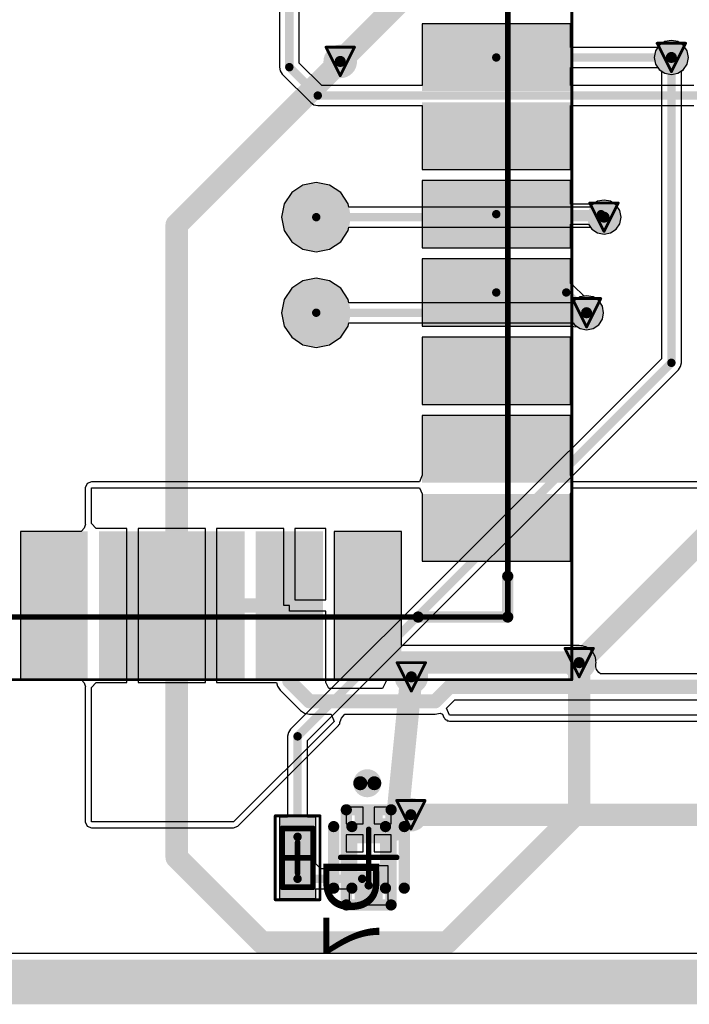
# Model space of a CAD drawing. Header units: millimetres. Extents: x 9.4 to 105.2, y 7.6 to 67.1.
# Tile 20 of 152: x 24.5 to 36.5, y 8 to 25.6. Entities that reach past the tile are written whole.
import ezdxf

# ---------------------------------------------------------------- set-up
doc = ezdxf.new("R2010")
doc.units = ezdxf.units.MM
for name, color, linetype in [('BottomLayer', 5, 'Continuous'), ('BottomOverlay', 54, 'Continuous'), ('BottomPaste', 16, 'Continuous'), ('BottomSolder', 6, 'Continuous'), ('DrillDrawing', 1, 'Continuous'), ('KeepOutLayer', 6, 'Continuous'), ('Mechanical13', 56, 'Continuous'), ('Mechanical15', 56, 'Continuous'), ('Mechanical20', 56, 'Continuous'), ('Mechanical21', 56, 'Continuous'), ('Mechanical23', 56, 'Continuous'), ('Mechanical24', 56, 'Continuous'), ('TopLayer', 1, 'Continuous'), ('TopOverlay', 2, 'Continuous'), ('TopPaste', 8, 'Continuous'), ('TopSolder', 216, 'Continuous'), ('ViaHoleLayer', 16, 'Continuous')]:
    doc.layers.add(name, color=color, linetype=linetype)
doc.styles.add('Arial', font='arial.ttf', dxfattribs={"height": 0.2})

msp = doc.modelspace()

# ---------------------------------------------------------------- hatches: boundary and pattern name
at = {"layer": 'BottomLayer'}
h = msp.add_hatch(color=5, dxfattribs=at)
edge = h.paths.add_edge_path()
edge.add_arc((36.139, 24.963), 0.2, 0, 360)
h = msp.add_hatch(color=5, dxfattribs=at)
edge = h.paths.add_edge_path()
edge.add_arc((30.226, 24.892), 0.2, 0, 360)
h = msp.add_hatch(color=5, dxfattribs=at)
edge = h.paths.add_edge_path()
edge.add_arc((29.798, 22.109), 0.508, 0, 360)
h = msp.add_hatch(color=5, dxfattribs=at)
edge = h.paths.add_edge_path()
edge.add_arc((34.936, 22.109), 0.2, 0, 360)
h = msp.add_hatch(color=5, dxfattribs=at)
edge = h.paths.add_edge_path()
edge.add_arc((29.798, 20.401), 0.508, 0, 360)
h = msp.add_hatch(color=5, dxfattribs=at)
edge = h.paths.add_edge_path()
edge.add_arc((34.625, 20.401), 0.2, 0, 360)
h = msp.add_hatch(color=5, dxfattribs=at)
edge = h.paths.add_edge_path()
edge.add_arc((34.493, 14.148), 0.2, 0, 360)
h = msp.add_hatch(color=5, dxfattribs=at)
edge = h.paths.add_edge_path()
edge.add_arc((31.496, 13.894), 0.2, 0, 360)
h = msp.add_hatch(color=5, dxfattribs=at)
edge = h.paths.add_edge_path()
edge.add_arc((31.487, 11.43), 0.2, 0, 360)
for points in [[(29.689, 10.785), (29.239, 10.785), (29.239, 11.285), (29.689, 11.285)], [(30.984, 11.418), (30.984, 10.918), (30.484, 10.918), (30.484, 11.418)], [(29.689, 10.035), (29.239, 10.035), (29.239, 10.535), (29.689, 10.535)], [(30.984, 10.418), (30.984, 9.918), (30.484, 9.918), (30.484, 10.418)]]:
    msp.add_hatch(color=5, dxfattribs=at).paths.add_polyline_path(points)
at = {"layer": 'BottomPaste'}
h = msp.add_hatch(color=16, dxfattribs=at)
edge = h.paths.add_edge_path()
edge.add_arc((29.798, 22.109), 0.458, 0, 360)
h = msp.add_hatch(color=16, dxfattribs=at)
edge = h.paths.add_edge_path()
edge.add_arc((29.798, 20.401), 0.458, 0, 360)
for points in [[(30.984, 11.418), (30.984, 10.918), (30.484, 10.918), (30.484, 11.418)], [(29.639, 10.835), (29.289, 10.835), (29.289, 11.235), (29.639, 11.235)], [(29.639, 10.085), (29.289, 10.085), (29.289, 10.485), (29.639, 10.485)], [(30.984, 10.418), (30.984, 9.918), (30.484, 9.918), (30.484, 10.418)]]:
    msp.add_hatch(color=16, dxfattribs=at).paths.add_polyline_path(points)
at = {"layer": 'BottomSolder'}
h = msp.add_hatch(color=6, dxfattribs=at)
edge = h.paths.add_edge_path()
edge.add_arc((30.226, 24.892), 0.3, 0, 360)
h = msp.add_hatch(color=6, dxfattribs=at)
edge = h.paths.add_edge_path()
edge.add_arc((36.139, 24.963), 0.3, 0, 360)
h = msp.add_hatch(color=6, dxfattribs=at)
edge = h.paths.add_edge_path()
edge.add_arc((29.798, 22.109), 0.608, 0, 360)
h = msp.add_hatch(color=6, dxfattribs=at)
edge = h.paths.add_edge_path()
edge.add_arc((34.936, 22.109), 0.3, 0, 360)
h = msp.add_hatch(color=6, dxfattribs=at)
edge = h.paths.add_edge_path()
edge.add_arc((29.798, 20.401), 0.608, 0, 360)
h = msp.add_hatch(color=6, dxfattribs=at)
edge = h.paths.add_edge_path()
edge.add_arc((34.625, 20.401), 0.3, 0, 360)
h = msp.add_hatch(color=6, dxfattribs=at)
edge = h.paths.add_edge_path()
edge.add_arc((34.493, 14.148), 0.3, 0, 360)
h = msp.add_hatch(color=6, dxfattribs=at)
edge = h.paths.add_edge_path()
edge.add_arc((31.496, 13.894), 0.3, 0, 360)
h = msp.add_hatch(color=6, dxfattribs=at)
edge = h.paths.add_edge_path()
edge.add_arc((31.487, 11.43), 0.3, 0, 360)
for points in [[(29.789, 10.685), (29.139, 10.685), (29.139, 11.385), (29.789, 11.385)], [(30.984, 11.418), (30.984, 10.918), (30.484, 10.918), (30.484, 11.418)], [(29.789, 9.935), (29.139, 9.935), (29.139, 10.635), (29.789, 10.635)], [(30.984, 10.418), (30.984, 9.918), (30.484, 9.918), (30.484, 10.418)]]:
    msp.add_hatch(color=6, dxfattribs=at).paths.add_polyline_path(points)
at = {"layer": 'TopLayer'}
for points in [[(31.787, 25.463), (34.237, 25.463), (34.237, 24.463), (31.787, 24.463)], [(31.787, 24.063), (34.237, 24.063), (34.237, 23.063), (31.787, 23.063)], [(31.787, 22.663), (34.237, 22.663), (34.237, 21.663), (31.787, 21.663)], [(31.787, 21.263), (34.237, 21.263), (34.237, 20.263), (31.787, 20.263)], [(31.787, 19.863), (34.237, 19.863), (34.237, 18.863), (31.787, 18.863)], [(31.787, 18.463), (34.237, 18.463), (34.237, 17.463), (31.787, 17.463)], [(31.787, 17.063), (34.237, 17.063), (34.237, 16.063), (31.787, 16.063)], [(25.617, 16.393), (25.617, 13.943), (24.617, 13.943), (24.617, 16.393)], [(27.017, 16.393), (27.017, 13.943), (26.017, 13.943), (26.017, 16.393)], [(28.417, 16.393), (28.417, 13.943), (27.417, 13.943), (27.417, 16.393)], [(29.817, 16.393), (29.817, 13.943), (28.817, 13.943), (28.817, 16.393)], [(31.217, 16.393), (31.217, 13.943), (30.217, 13.943), (30.217, 16.393)]]:
    msp.add_hatch(color=1, dxfattribs=at).paths.add_polyline_path(points)
h = msp.add_hatch(color=1, dxfattribs=at)
edge = h.paths.add_edge_path()
edge.add_arc((36.139, 24.963), 0.2, 0, 360)
h = msp.add_hatch(color=1, dxfattribs=at)
edge = h.paths.add_edge_path()
edge.add_arc((30.226, 24.892), 0.2, 0, 360)
h = msp.add_hatch(color=1, dxfattribs=at)
edge = h.paths.add_edge_path()
edge.add_arc((34.936, 22.109), 0.2, 0, 360)
h = msp.add_hatch(color=1, dxfattribs=at)
edge = h.paths.add_edge_path()
edge.add_arc((34.625, 20.401), 0.2, 0, 360)
h = msp.add_hatch(color=1, dxfattribs=at)
edge = h.paths.add_edge_path()
edge.add_arc((34.493, 14.148), 0.2, 0, 360)
h = msp.add_hatch(color=1, dxfattribs=at)
edge = h.paths.add_edge_path()
edge.add_arc((31.496, 13.894), 0.2, 0, 360)
h = msp.add_hatch(color=1, dxfattribs=at)
edge = h.paths.add_edge_path()
edge.add_arc((31.487, 11.43), 0.2, 0, 360)
at = {"layer": 'TopPaste'}
for points in [[(31.837, 25.413), (34.187, 25.413), (34.187, 24.513), (31.837, 24.513)], [(31.837, 24.013), (34.187, 24.013), (34.187, 23.113), (31.837, 23.113)], [(31.837, 22.613), (34.187, 22.613), (34.187, 21.713), (31.837, 21.713)], [(31.837, 21.213), (34.187, 21.213), (34.187, 20.313), (31.837, 20.313)], [(31.837, 19.813), (34.187, 19.813), (34.187, 18.913), (31.837, 18.913)], [(31.837, 18.413), (34.187, 18.413), (34.187, 17.513), (31.837, 17.513)], [(31.837, 17.013), (34.187, 17.013), (34.187, 16.113), (31.837, 16.113)], [(25.567, 16.343), (25.567, 13.993), (24.667, 13.993), (24.667, 16.343)], [(26.967, 16.343), (26.967, 13.993), (26.067, 13.993), (26.067, 16.343)], [(28.367, 16.343), (28.367, 13.993), (27.467, 13.993), (27.467, 16.343)], [(29.767, 16.343), (29.767, 13.993), (28.867, 13.993), (28.867, 16.343)], [(31.167, 16.343), (31.167, 13.993), (30.267, 13.993), (30.267, 16.343)]]:
    msp.add_hatch(color=8, dxfattribs=at).paths.add_polyline_path(points)
at = {"layer": 'TopSolder'}
for points in [[(31.687, 25.563), (34.337, 25.563), (34.337, 24.363), (31.687, 24.363)], [(31.687, 24.163), (34.337, 24.163), (34.337, 22.963), (31.687, 22.963)], [(31.687, 22.763), (34.337, 22.763), (34.337, 21.563), (31.687, 21.563)], [(31.687, 21.363), (34.337, 21.363), (34.337, 20.163), (31.687, 20.163)], [(31.687, 19.963), (34.337, 19.963), (34.337, 18.763), (31.687, 18.763)], [(31.687, 18.563), (34.337, 18.563), (34.337, 17.363), (31.687, 17.363)], [(31.687, 17.163), (34.337, 17.163), (34.337, 15.963), (31.687, 15.963)], [(25.717, 16.493), (25.717, 13.843), (24.517, 13.843), (24.517, 16.493)], [(27.117, 16.493), (27.117, 13.843), (25.917, 13.843), (25.917, 16.493)], [(28.517, 16.493), (28.517, 13.843), (27.317, 13.843), (27.317, 16.493)], [(29.917, 16.493), (29.917, 13.843), (28.717, 13.843), (28.717, 16.493)], [(31.317, 16.493), (31.317, 13.843), (30.117, 13.843), (30.117, 16.493)]]:
    msp.add_hatch(color=216, dxfattribs=at).paths.add_polyline_path(points)
h = msp.add_hatch(color=216, dxfattribs=at)
edge = h.paths.add_edge_path()
edge.add_arc((30.226, 24.892), 0.3, 0, 360)
h = msp.add_hatch(color=216, dxfattribs=at)
edge = h.paths.add_edge_path()
edge.add_arc((36.139, 24.963), 0.3, 0, 360)
h = msp.add_hatch(color=216, dxfattribs=at)
edge = h.paths.add_edge_path()
edge.add_arc((34.936, 22.109), 0.3, 0, 360)
h = msp.add_hatch(color=216, dxfattribs=at)
edge = h.paths.add_edge_path()
edge.add_arc((34.625, 20.401), 0.3, 0, 360)
h = msp.add_hatch(color=216, dxfattribs=at)
edge = h.paths.add_edge_path()
edge.add_arc((34.493, 14.148), 0.3, 0, 360)
h = msp.add_hatch(color=216, dxfattribs=at)
edge = h.paths.add_edge_path()
edge.add_arc((31.496, 13.894), 0.3, 0, 360)
h = msp.add_hatch(color=216, dxfattribs=at)
edge = h.paths.add_edge_path()
edge.add_arc((31.487, 11.43), 0.3, 0, 360)
at = {"layer": 'ViaHoleLayer'}
h = msp.add_hatch(color=16, dxfattribs=at)
edge = h.paths.add_edge_path()
edge.add_arc((30.226, 24.892), 0.1, 0, 360)
h = msp.add_hatch(color=16, dxfattribs=at)
edge = h.paths.add_edge_path()
edge.add_arc((36.139, 24.963), 0.1, 0, 360)
h = msp.add_hatch(color=16, dxfattribs=at)
edge = h.paths.add_edge_path()
edge.add_arc((34.936, 22.109), 0.1, 0, 360)
h = msp.add_hatch(color=16, dxfattribs=at)
edge = h.paths.add_edge_path()
edge.add_arc((34.625, 20.401), 0.1, 0, 360)
h = msp.add_hatch(color=16, dxfattribs=at)
edge = h.paths.add_edge_path()
edge.add_arc((34.493, 14.148), 0.1, 0, 360)
h = msp.add_hatch(color=16, dxfattribs=at)
edge = h.paths.add_edge_path()
edge.add_arc((31.496, 13.894), 0.1, 0, 360)
h = msp.add_hatch(color=16, dxfattribs=at)
edge = h.paths.add_edge_path()
edge.add_arc((31.487, 11.43), 0.1, 0, 360)

# ---------------------------------------------------------------- linework, layer by layer
at = {"layer": 'BottomLayer'}
for p, q in [((35.923, 25.179), (35.856, 25.08)), ((36.022, 25.246), (35.923, 25.179)), ((36.139, 25.269), (36.022, 25.246)), ((36.256, 25.246), (36.139, 25.269)), ((36.355, 25.179), (36.256, 25.246)), ((36.422, 25.08), (36.355, 25.179)), ((35.856, 25.08), (35.833, 24.963)), ((36.445, 24.963), (36.422, 25.08)), ((35.833, 24.963), (35.856, 24.846)), ((35.856, 24.846), (35.923, 24.747)), ((36.355, 24.747), (36.422, 24.846)), ((36.422, 24.846), (36.445, 24.963)), ((35.923, 24.747), (35.961, 24.721)), ((35.961, 24.721), (35.961, 19.58)), ((36.317, 24.721), (36.355, 24.747)), ((36.317, 19.506), (36.317, 24.721)), ((29.798, 22.729), (29.56, 22.682)), ((30.035, 22.682), (29.798, 22.729)), ((29.359, 22.548), (29.225, 22.347)), ((29.56, 22.682), (29.359, 22.548)), ((30.236, 22.548), (30.035, 22.682)), ((30.37, 22.347), (30.236, 22.548)), ((34.819, 22.392), (34.72, 22.326)), ((34.936, 22.415), (34.819, 22.392)), ((35.054, 22.392), (34.936, 22.415)), ((35.153, 22.326), (35.054, 22.392)), ((29.225, 22.347), (29.178, 22.109)), ((30.382, 22.288), (30.37, 22.347)), ((34.695, 22.288), (30.382, 22.288)), ((34.72, 22.326), (34.695, 22.288)), ((35.219, 22.227), (35.153, 22.326)), ((35.242, 22.109), (35.219, 22.227)), ((29.178, 22.109), (29.225, 21.872)), ((35.219, 21.992), (35.242, 22.109)), ((29.225, 21.872), (29.359, 21.671)), ((30.236, 21.671), (30.37, 21.872)), ((30.37, 21.872), (30.382, 21.931)), ((30.382, 21.931), (34.695, 21.931)), ((34.695, 21.931), (34.72, 21.893)), ((34.72, 21.893), (34.819, 21.827)), ((34.819, 21.827), (34.936, 21.804)), ((34.936, 21.804), (35.054, 21.827)), ((35.054, 21.827), (35.153, 21.893)), ((35.153, 21.893), (35.219, 21.992)), ((29.359, 21.671), (29.56, 21.537)), ((30.035, 21.537), (30.236, 21.671)), ((29.56, 21.537), (29.798, 21.49)), ((29.798, 21.49), (30.035, 21.537)), ((29.56, 20.973), (29.359, 20.839)), ((29.798, 21.021), (29.56, 20.973)), ((30.035, 20.973), (29.798, 21.021)), ((30.236, 20.839), (30.035, 20.973)), ((29.359, 20.839), (29.225, 20.638)), ((30.37, 20.638), (30.236, 20.839)), ((29.225, 20.638), (29.178, 20.401)), ((30.382, 20.579), (30.37, 20.638)), ((34.408, 20.617), (34.383, 20.579)), ((34.508, 20.683), (34.408, 20.617)), ((34.625, 20.706), (34.508, 20.683)), ((34.742, 20.683), (34.625, 20.706)), ((34.841, 20.617), (34.742, 20.683)), ((34.907, 20.518), (34.841, 20.617)), ((34.383, 20.579), (30.382, 20.579)), ((34.93, 20.401), (34.907, 20.518)), ((29.178, 20.401), (29.225, 20.163)), ((34.841, 20.184), (34.907, 20.284)), ((34.907, 20.284), (34.93, 20.401)), ((29.225, 20.163), (29.359, 19.962)), ((30.236, 19.962), (30.37, 20.163)), ((30.37, 20.163), (30.382, 20.222)), ((30.382, 20.222), (34.383, 20.222)), ((34.383, 20.222), (34.408, 20.184)), ((34.408, 20.184), (34.508, 20.118)), ((34.508, 20.118), (34.625, 20.095)), ((34.625, 20.095), (34.742, 20.118)), ((34.742, 20.118), (34.841, 20.184)), ((29.359, 19.962), (29.56, 19.828)), ((30.035, 19.828), (30.236, 19.962)), ((29.56, 19.828), (29.798, 19.781)), ((29.798, 19.781), (30.035, 19.828)), ((35.961, 19.58), (29.338, 12.958)), ((29.642, 12.757), (36.265, 19.38)), ((36.265, 19.38), (36.304, 19.438)), ((36.304, 19.438), (36.317, 19.506)), ((29.299, 12.9), (29.286, 12.831)), ((29.338, 12.958), (29.299, 12.9)), ((29.286, 12.831), (29.286, 11.385)), ((29.642, 11.385), (29.642, 12.757)), ((30.634, 11.568), (30.334, 11.568)), ((30.334, 11.568), (30.334, 11.268)), ((30.634, 11.268), (30.634, 11.568)), ((31.134, 11.568), (30.834, 11.568)), ((30.834, 11.568), (30.834, 11.268)), ((31.134, 11.268), (31.134, 11.568)), ((29.286, 11.385), (29.139, 11.385)), ((29.139, 11.385), (29.139, 10.762)), ((29.789, 11.385), (29.642, 11.385)), ((29.789, 10.762), (29.789, 11.385)), ((30.334, 11.268), (30.634, 11.268)), ((30.834, 11.268), (31.134, 11.268)), ((30.634, 11.068), (30.334, 11.068)), ((30.334, 11.068), (30.334, 10.768)), ((30.634, 10.768), (30.634, 11.068)), ((31.134, 11.068), (30.834, 11.068)), ((30.834, 11.068), (30.834, 10.768)), ((31.134, 10.768), (31.134, 11.068)), ((29.139, 10.762), (29.139, 10.685)), ((29.789, 10.635), (29.789, 10.762)), ((30.334, 10.768), (30.634, 10.768)), ((30.834, 10.768), (31.134, 10.768)), ((29.139, 10.685), (29.139, 10.558)), ((29.139, 10.558), (29.139, 9.935)), ((29.789, 10.553), (29.789, 10.635)), ((29.879, 10.463), (29.789, 10.553)), ((30.384, 10.463), (29.879, 10.463)), ((31.084, 10.518), (30.384, 10.518)), ((30.384, 10.518), (30.384, 10.463)), ((31.084, 9.818), (31.084, 10.518)), ((29.789, 9.935), (29.789, 10.107)), ((29.789, 10.107), (30.384, 10.107)), ((30.384, 10.107), (30.384, 9.818)), ((29.139, 9.935), (29.789, 9.935)), ((30.384, 9.818), (31.084, 9.818)), ((82.046, 8.948), (13.299, 8.948))]:
    msp.add_line(p, q, dxfattribs=at)
for points, const_width in [([(27.305, 21.971), (30.226, 24.892)], 0.4), ([(36.139, 19.506), (36.139, 24.963)], 0.15), ([(29.798, 22.109), (34.936, 22.109)], 0.15), ([(27.305, 10.668), (27.305, 21.971)], 0.4), ([(29.798, 20.401), (34.625, 20.401)], 0.15), ([(29.464, 12.831), (36.139, 19.506)], 0.15), ([(34.493, 14.148), (39.726, 19.38)], 0.4), ([(34.493, 11.506), (34.493, 14.148)], 0.4), ([(31.253, 11.453), (31.496, 13.894)], 0.4), ([(29.464, 11.035), (29.464, 12.831)], 0.15), ([(31.225, 11.168), (31.253, 11.453)], 0.4), ([(31.225, 11.168), (31.487, 11.43)], 0.4), ([(32.131, 9.144), (34.493, 11.506)], 0.4), ([(30.734, 11.168), (31.225, 11.168)], 0.4), ([(27.305, 10.668), (28.829, 9.144)], 0.4), ([(29.464, 10.285), (30.617, 10.285)], 0.15), ([(30.617, 10.285), (30.734, 10.168)], 0.15), ([(28.829, 9.144), (32.131, 9.144)], 0.4)]:
    msp.add_lwpolyline(points, dxfattribs=dict(at, const_width=const_width))
for points, const_width in [([(30.126, 24.892, 1), (30.326, 24.892, 1)], 0.2), ([(36.102, 24.963, 1), (36.177, 24.963, 1)], 0.075), ([(29.76, 22.109, 1), (29.835, 22.109, 1)], 0.075), ([(34.899, 22.109, 1), (34.974, 22.109, 1)], 0.075), ([(27.205, 21.971, 1), (27.405, 21.971, 1)], 0.2), ([(27.205, 21.971, 1), (27.405, 21.971, 1)], 0.2), ([(29.76, 20.401, 1), (29.835, 20.401, 1)], 0.075), ([(34.587, 20.401, 1), (34.662, 20.401, 1)], 0.075), ([(36.102, 19.506, 1), (36.177, 19.506, 1)], 0.075), ([(36.102, 19.506, 1), (36.177, 19.506, 1)], 0.075), ([(34.393, 14.148, 1), (34.593, 14.148, 1)], 0.2), ([(34.393, 14.148, 1), (34.593, 14.148, 1)], 0.2), ([(31.396, 13.894, 1), (31.596, 13.894, 1)], 0.2), ([(29.426, 12.831, 1), (29.502, 12.831, 1)], 0.075), ([(29.426, 12.831, 1), (29.502, 12.831, 1)], 0.075), ([(31.153, 11.453, 1), (31.353, 11.453, 1)], 0.2), ([(31.153, 11.453, 1), (31.353, 11.453, 1)], 0.2), ([(31.387, 11.43, 1), (31.587, 11.43, 1)], 0.2), ([(34.393, 11.506, 1), (34.593, 11.506, 1)], 0.2), ([(34.393, 11.506, 1), (34.593, 11.506, 1)], 0.2), ([(30.634, 11.168, 1), (30.834, 11.168, 1)], 0.2), ([(31.125, 11.168, 1), (31.325, 11.168, 1)], 0.2), ([(31.125, 11.168, 1), (31.325, 11.168, 1)], 0.2), ([(31.125, 11.168, 1), (31.325, 11.168, 1)], 0.2), ([(29.426, 11.035, 1), (29.502, 11.035, 1)], 0.075), ([(27.205, 10.668, 1), (27.405, 10.668, 1)], 0.2), ([(27.205, 10.668, 1), (27.405, 10.668, 1)], 0.2), ([(29.426, 10.285, 1), (29.502, 10.285, 1)], 0.075), ([(30.58, 10.285, 1), (30.655, 10.285, 1)], 0.075), ([(30.58, 10.285, 1), (30.655, 10.285, 1)], 0.075), ([(30.696, 10.168, 1), (30.772, 10.168, 1)], 0.075), ([(28.729, 9.144, 1), (28.929, 9.144, 1)], 0.2), ([(28.729, 9.144, 1), (28.929, 9.144, 1)], 0.2), ([(32.031, 9.144, 1), (32.231, 9.144, 1)], 0.2), ([(32.031, 9.144, 1), (32.231, 9.144, 1)], 0.2)]:
    msp.add_lwpolyline(points, format="xyb", close=True, dxfattribs=dict(at, const_width=const_width))
at = {"layer": 'BottomOverlay'}
for points, const_width in [([(30.834, 11.993, 1), (30.584, 11.993, 1)], 0.25), ([(30.521, 11.993, 1), (30.646, 11.993, 1)], 0.125), ([(30.772, 11.993, 1), (30.896, 11.993, 1)], 0.125), ([(30.059, 11.218, 1), (30.159, 11.218, 1)], 0.1), ([(31.319, 11.218, 1), (31.419, 11.218, 1)], 0.1), ([(30.059, 10.118, 1), (30.159, 10.118, 1)], 0.1), ([(31.319, 10.118, 1), (31.419, 10.118, 1)], 0.1)]:
    msp.add_lwpolyline(points, format="xyb", close=True, dxfattribs=dict(at, const_width=const_width))
at = {"layer": 'BottomOverlay', "const_width": 0.2}
for points in [[(30.109, 10.118), (30.109, 11.218)], [(31.369, 10.118), (31.369, 11.218)]]:
    msp.add_lwpolyline(points, dxfattribs=at)
at = {"layer": 'DrillDrawing', "const_width": 0.0508}
for points in [[(29.972, 25.146), (30.48, 25.146)], [(29.972, 25.146), (30.226, 24.638)], [(30.226, 24.638), (30.48, 25.146)], [(35.885, 25.217), (36.393, 25.217)], [(35.885, 25.217), (36.139, 24.709)], [(36.139, 24.709), (36.393, 25.217)], [(34.682, 22.363), (35.19, 22.363)], [(34.682, 22.363), (34.936, 21.855)], [(34.936, 21.855), (35.19, 22.363)], [(34.371, 20.655), (34.879, 20.655)], [(34.371, 20.655), (34.625, 20.147)], [(34.625, 20.147), (34.879, 20.655)], [(34.239, 14.402), (34.747, 14.402)], [(34.239, 14.402), (34.493, 13.894)], [(34.493, 13.894), (34.747, 14.402)], [(31.242, 14.148), (31.75, 14.148)], [(31.242, 14.148), (31.496, 13.64)], [(31.496, 13.64), (31.75, 14.148)], [(31.233, 11.684), (31.741, 11.684)], [(31.233, 11.684), (31.487, 11.176)], [(31.487, 11.176), (31.741, 11.684)]]:
    msp.add_lwpolyline(points, dxfattribs=at)
at = {"layer": 'DrillDrawing', "const_width": 0.0254}
for points in [[(29.959, 25.146, 1), (29.985, 25.146, 1)], [(29.959, 25.146, 1), (29.985, 25.146, 1)], [(30.467, 25.146, 1), (30.493, 25.146, 1)], [(30.467, 25.146, 1), (30.493, 25.146, 1)], [(35.872, 25.217, 1), (35.898, 25.217, 1)], [(35.872, 25.217, 1), (35.898, 25.217, 1)], [(36.38, 25.217, 1), (36.406, 25.217, 1)], [(36.38, 25.217, 1), (36.406, 25.217, 1)], [(30.213, 24.638, 1), (30.239, 24.638, 1)], [(30.213, 24.638, 1), (30.239, 24.638, 1)], [(36.126, 24.709, 1), (36.152, 24.709, 1)], [(36.126, 24.709, 1), (36.152, 24.709, 1)], [(34.67, 22.363, 1), (34.695, 22.363, 1)], [(34.67, 22.363, 1), (34.695, 22.363, 1)], [(35.178, 22.363, 1), (35.203, 22.363, 1)], [(35.178, 22.363, 1), (35.203, 22.363, 1)], [(34.924, 21.855, 1), (34.949, 21.855, 1)], [(34.924, 21.855, 1), (34.949, 21.855, 1)], [(34.358, 20.655, 1), (34.383, 20.655, 1)], [(34.358, 20.655, 1), (34.383, 20.655, 1)], [(34.866, 20.655, 1), (34.891, 20.655, 1)], [(34.866, 20.655, 1), (34.891, 20.655, 1)], [(34.612, 20.147, 1), (34.637, 20.147, 1)], [(34.612, 20.147, 1), (34.637, 20.147, 1)], [(34.226, 14.402, 1), (34.252, 14.402, 1)], [(34.226, 14.402, 1), (34.252, 14.402, 1)], [(34.734, 14.402, 1), (34.76, 14.402, 1)], [(34.734, 14.402, 1), (34.76, 14.402, 1)], [(31.229, 14.148, 1), (31.255, 14.148, 1)], [(31.229, 14.148, 1), (31.255, 14.148, 1)], [(31.737, 14.148, 1), (31.763, 14.148, 1)], [(31.737, 14.148, 1), (31.763, 14.148, 1)], [(34.48, 13.894, 1), (34.506, 13.894, 1)], [(34.48, 13.894, 1), (34.506, 13.894, 1)], [(31.483, 13.64, 1), (31.509, 13.64, 1)], [(31.483, 13.64, 1), (31.509, 13.64, 1)], [(31.22, 11.684, 1), (31.245, 11.684, 1)], [(31.22, 11.684, 1), (31.245, 11.684, 1)], [(31.728, 11.684, 1), (31.753, 11.684, 1)], [(31.728, 11.684, 1), (31.753, 11.684, 1)], [(31.474, 11.176, 1), (31.499, 11.176, 1)], [(31.474, 11.176, 1), (31.499, 11.176, 1)]]:
    msp.add_lwpolyline(points, format="xyb", close=True, dxfattribs=at)
at = {"layer": 'KeepOutLayer'}
for points, const_width in [([(13.286, 8.642), (101.268, 8.642)], 0.4), ([(13.281, 8.542), (101.273, 8.542)], 0.2), ([(13.277, 8.242), (101.277, 8.242)], 0.4), ([(13.277, 8.342), (101.277, 8.342)], 0.2)]:
    msp.add_lwpolyline(points, dxfattribs=dict(at, const_width=const_width))
at = {"layer": 'Mechanical13', "const_width": 0.1}
for points in [[(33.217, 14.963), (33.217, 27.963)], [(10.217, 14.963), (33.217, 14.963)], [(29.189, 10.135), (29.189, 11.185)], [(29.189, 11.185), (29.739, 11.185)], [(29.739, 10.135), (29.739, 11.185)], [(29.189, 10.135), (29.739, 10.135)]]:
    msp.add_lwpolyline(points, dxfattribs=at)
at = {"layer": 'Mechanical13', "const_width": 0.05}
for points in [[(33.192, 14.963, 1), (33.242, 14.963, 1)], [(33.192, 14.963, 1), (33.242, 14.963, 1)], [(29.164, 11.185, 1), (29.214, 11.185, 1)], [(29.164, 11.185, 1), (29.214, 11.185, 1)], [(29.714, 11.185, 1), (29.764, 11.185, 1)], [(29.714, 11.185, 1), (29.764, 11.185, 1)], [(29.164, 10.135, 1), (29.214, 10.135, 1)], [(29.164, 10.135, 1), (29.214, 10.135, 1)], [(29.714, 10.135, 1), (29.764, 10.135, 1)], [(29.714, 10.135, 1), (29.764, 10.135, 1)]]:
    msp.add_lwpolyline(points, format="xyb", close=True, dxfattribs=at)
at = {"layer": 'Mechanical15'}
for points, const_width in [([(34.362, 13.843), (34.362, 29.083)], 0.05), ([(10.117, 13.843), (34.362, 13.843)], 0.05), ([(29.064, 9.91), (29.064, 11.41)], 0.05), ([(29.064, 11.41), (29.864, 11.41)], 0.05), ([(29.864, 9.91), (29.864, 11.41)], 0.05), ([(29.464, 10.385), (29.464, 10.935)], 0.1), ([(29.189, 10.66), (29.739, 10.66)], 0.1), ([(29.064, 9.91), (29.864, 9.91)], 0.05)]:
    msp.add_lwpolyline(points, dxfattribs=dict(at, const_width=const_width))
for points, const_width in [([(34.349, 13.843, 1), (34.374, 13.843, 1)], 0.025), ([(34.349, 13.843, 1), (34.374, 13.843, 1)], 0.025), ([(29.052, 11.41, 1), (29.077, 11.41, 1)], 0.025), ([(29.052, 11.41, 1), (29.077, 11.41, 1)], 0.025), ([(29.851, 11.41, 1), (29.876, 11.41, 1)], 0.025), ([(29.851, 11.41, 1), (29.876, 11.41, 1)], 0.025), ([(29.439, 10.935, 1), (29.489, 10.935, 1)], 0.05), ([(29.164, 10.66, 1), (29.214, 10.66, 1)], 0.05), ([(29.714, 10.66, 1), (29.764, 10.66, 1)], 0.05), ([(29.439, 10.385, 1), (29.489, 10.385, 1)], 0.05), ([(29.052, 9.91, 1), (29.077, 9.91, 1)], 0.025), ([(29.052, 9.91, 1), (29.077, 9.91, 1)], 0.025), ([(29.851, 9.91, 1), (29.876, 9.91, 1)], 0.025), ([(29.851, 9.91, 1), (29.876, 9.91, 1)], 0.025)]:
    msp.add_lwpolyline(points, format="xyb", close=True, dxfattribs=dict(at, const_width=const_width))
at = {"layer": 'Mechanical20', "const_width": 0.2}
for points in [[(30.334, 9.818), (30.334, 11.518)], [(30.334, 11.518), (31.134, 11.518)], [(31.134, 9.818), (31.134, 11.518)], [(30.334, 9.818), (31.134, 9.818)]]:
    msp.add_lwpolyline(points, dxfattribs=at)
at = {"layer": 'Mechanical20', "const_width": 0.1}
for points in [[(30.284, 11.518, 1), (30.384, 11.518, 1)], [(30.284, 11.518, 1), (30.384, 11.518, 1)], [(31.084, 11.518, 1), (31.184, 11.518, 1)], [(31.084, 11.518, 1), (31.184, 11.518, 1)], [(30.284, 9.818, 1), (30.384, 9.818, 1)], [(30.284, 9.818, 1), (30.384, 9.818, 1)], [(31.084, 9.818, 1), (31.184, 9.818, 1)], [(31.084, 9.818, 1), (31.184, 9.818, 1)]]:
    msp.add_lwpolyline(points, format="xyb", close=True, dxfattribs=at)
at = {"layer": 'Mechanical21', "const_width": 0.2}
for points in [[(30.334, 9.818), (30.334, 11.518)], [(30.334, 11.518), (31.134, 11.518)], [(31.134, 9.818), (31.134, 11.518)], [(30.334, 9.818), (31.134, 9.818)]]:
    msp.add_lwpolyline(points, dxfattribs=at)
at = {"layer": 'Mechanical21', "const_width": 0.1}
for points in [[(30.284, 11.518, 1), (30.384, 11.518, 1)], [(30.284, 11.518, 1), (30.384, 11.518, 1)], [(31.084, 11.518, 1), (31.184, 11.518, 1)], [(31.084, 11.518, 1), (31.184, 11.518, 1)], [(30.284, 9.818, 1), (30.384, 9.818, 1)], [(30.284, 9.818, 1), (30.384, 9.818, 1)], [(31.084, 9.818, 1), (31.184, 9.818, 1)], [(31.084, 9.818, 1), (31.184, 9.818, 1)]]:
    msp.add_lwpolyline(points, format="xyb", close=True, dxfattribs=at)
at = {"layer": 'Mechanical23', "const_width": 0.2}
for points in [[(30.434, 10.118), (30.434, 11.218)], [(30.434, 11.218), (31.034, 11.218)], [(31.034, 10.118), (31.034, 11.218)], [(30.434, 10.118), (31.034, 10.118)]]:
    msp.add_lwpolyline(points, dxfattribs=at)
at = {"layer": 'Mechanical23', "const_width": 0.1}
for points in [[(30.384, 11.218, 1), (30.484, 11.218, 1)], [(30.384, 11.218, 1), (30.484, 11.218, 1)], [(30.984, 11.218, 1), (31.084, 11.218, 1)], [(30.984, 11.218, 1), (31.084, 11.218, 1)], [(30.384, 10.118, 1), (30.484, 10.118, 1)], [(30.384, 10.118, 1), (30.484, 10.118, 1)], [(30.984, 10.118, 1), (31.084, 10.118, 1)], [(30.984, 10.118, 1), (31.084, 10.118, 1)]]:
    msp.add_lwpolyline(points, format="xyb", close=True, dxfattribs=at)
at = {"layer": 'Mechanical24', "const_width": 0.1}
for points in [[(30.734, 10.168), (30.734, 11.168)], [(30.234, 10.668), (31.234, 10.668)]]:
    msp.add_lwpolyline(points, dxfattribs=at)
at = {"layer": 'Mechanical24', "const_width": 0.05}
for points in [[(30.709, 11.168, 1), (30.759, 11.168, 1)], [(30.209, 10.668, 1), (30.259, 10.668, 1)], [(31.209, 10.668, 1), (31.259, 10.668, 1)], [(30.709, 10.168, 1), (30.759, 10.168, 1)]]:
    msp.add_lwpolyline(points, format="xyb", close=True, dxfattribs=at)
at = {"layer": 'TopLayer'}
for p, q in [((29.139, 26.433), (29.139, 24.79)), ((29.495, 24.864), (29.495, 26.433)), ((34.337, 25.563), (31.687, 25.563)), ((31.687, 25.563), (31.687, 24.461)), ((34.337, 25.141), (34.337, 25.563)), ((35.923, 25.179), (35.897, 25.141)), ((36.022, 25.246), (35.923, 25.179)), ((36.139, 25.269), (36.022, 25.246)), ((36.256, 25.246), (36.139, 25.269)), ((36.355, 25.179), (36.256, 25.246)), ((36.422, 25.08), (36.355, 25.179)), ((35.897, 25.141), (34.337, 25.141)), ((36.445, 24.963), (36.422, 25.08)), ((29.899, 24.461), (29.495, 24.864)), ((36.355, 24.747), (36.422, 24.846)), ((36.422, 24.846), (36.445, 24.963)), ((29.139, 24.79), (29.152, 24.722)), ((29.152, 24.722), (29.191, 24.664)), ((29.191, 24.664), (29.699, 24.156)), ((34.337, 24.461), (34.337, 24.785)), ((34.337, 24.785), (35.897, 24.785)), ((35.897, 24.785), (35.923, 24.747)), ((35.923, 24.747), (36.022, 24.68)), ((36.022, 24.68), (36.139, 24.657)), ((36.139, 24.657), (36.256, 24.68)), ((36.256, 24.68), (36.355, 24.747)), ((31.687, 24.461), (29.899, 24.461)), ((36.538, 24.461), (34.337, 24.461)), ((29.699, 24.156), (29.757, 24.118)), ((29.757, 24.118), (29.825, 24.104)), ((29.825, 24.104), (31.687, 24.104)), ((31.687, 24.104), (31.687, 22.963)), ((34.337, 22.963), (34.337, 24.104)), ((34.337, 24.104), (36.538, 24.104)), ((31.687, 22.963), (34.337, 22.963)), ((34.337, 22.763), (31.687, 22.763)), ((31.687, 22.763), (31.687, 21.563)), ((34.337, 22.341), (34.337, 22.763)), ((34.819, 22.392), (34.744, 22.341)), ((34.936, 22.415), (34.819, 22.392)), ((35.054, 22.392), (34.936, 22.415)), ((35.153, 22.326), (35.054, 22.392)), ((34.744, 22.341), (34.337, 22.341)), ((35.219, 22.227), (35.153, 22.326)), ((35.242, 22.109), (35.219, 22.227)), ((35.219, 21.992), (35.242, 22.109)), ((34.337, 21.563), (34.337, 21.985)), ((34.337, 21.985), (34.659, 21.985)), ((34.659, 21.985), (34.72, 21.893)), ((34.72, 21.893), (34.819, 21.827)), ((34.819, 21.827), (34.936, 21.804)), ((34.936, 21.804), (35.054, 21.827)), ((35.054, 21.827), (35.153, 21.893)), ((35.153, 21.893), (35.219, 21.992)), ((31.687, 21.563), (34.337, 21.563)), ((34.337, 21.363), (31.687, 21.363)), ((31.687, 21.363), (31.687, 20.163)), ((34.337, 20.924), (34.337, 21.363)), ((34.388, 20.889), (34.337, 20.924)), ((34.58, 20.698), (34.388, 20.889)), ((34.625, 20.706), (34.58, 20.698)), ((34.742, 20.683), (34.625, 20.706)), ((34.841, 20.617), (34.742, 20.683)), ((34.907, 20.518), (34.841, 20.617)), ((34.93, 20.401), (34.907, 20.518)), ((34.841, 20.184), (34.907, 20.284)), ((34.907, 20.284), (34.93, 20.401)), ((31.687, 20.163), (34.337, 20.163)), ((34.337, 20.163), (34.337, 20.163)), ((34.337, 20.163), (34.459, 20.151)), ((34.459, 20.151), (34.508, 20.118)), ((34.508, 20.118), (34.625, 20.095)), ((34.625, 20.095), (34.742, 20.118)), ((34.742, 20.118), (34.841, 20.184)), ((34.337, 19.963), (31.687, 19.963)), ((31.687, 19.963), (31.687, 18.763)), ((34.337, 18.763), (34.337, 19.963)), ((31.687, 18.763), (34.337, 18.763)), ((34.337, 18.563), (31.687, 18.563)), ((31.687, 18.563), (31.687, 17.498)), ((34.337, 17.498), (34.337, 18.563)), ((31.687, 17.497), (31.644, 17.38)), ((31.687, 17.498), (31.687, 17.497)), ((34.337, 17.497), (34.337, 17.498)), ((34.38, 17.38), (34.337, 17.497)), ((25.704, 17.349), (25.673, 17.272)), ((25.673, 17.272), (25.673, 16.634)), ((25.781, 17.38), (25.704, 17.349)), ((31.644, 17.38), (25.781, 17.38)), ((25.781, 16.634), (25.781, 17.272)), ((25.781, 17.272), (31.644, 17.272)), ((31.644, 17.272), (31.687, 17.163)), ((34.337, 17.163), (34.38, 17.272)), ((38.735, 17.38), (34.38, 17.38)), ((34.38, 17.272), (38.735, 17.272)), ((31.687, 17.163), (31.687, 17.145)), ((31.687, 17.145), (31.687, 15.963)), ((34.337, 17.145), (34.337, 17.163)), ((34.337, 15.963), (34.337, 17.145)), ((25.65, 16.55), (25.607, 16.496)), ((25.679, 16.62), (25.65, 16.55)), ((25.673, 16.634), (25.679, 16.62)), ((25.867, 16.543), (25.781, 16.634)), ((26.417, 16.543), (25.867, 16.543)), ((26.417, 15.168), (26.417, 16.543)), ((27.167, 16.543), (26.617, 16.543)), ((26.617, 16.543), (26.617, 15.168)), ((27.267, 16.543), (27.167, 16.543)), ((27.167, 16.543), (27.167, 16.543)), ((27.817, 16.543), (27.267, 16.543)), ((27.267, 16.543), (27.267, 16.543)), ((27.817, 15.168), (27.817, 16.543)), ((28.567, 16.543), (28.017, 16.543)), ((28.017, 16.543), (28.017, 15.168)), ((28.667, 16.543), (28.567, 16.543)), ((28.567, 16.543), (28.567, 16.543)), ((29.217, 16.543), (28.667, 16.543)), ((28.667, 16.543), (28.667, 16.543)), ((29.217, 15.168), (29.217, 16.543)), ((29.967, 16.543), (29.417, 16.543)), ((29.417, 16.543), (29.417, 15.268)), ((29.967, 15.268), (29.967, 16.543)), ((25.602, 16.493), (24.517, 16.493)), ((24.517, 16.493), (24.517, 13.843)), ((25.607, 16.496), (25.602, 16.493)), ((31.317, 16.493), (30.117, 16.493)), ((30.117, 16.493), (30.117, 13.843)), ((31.317, 14.454), (31.317, 16.493)), ((31.687, 15.963), (34.337, 15.963)), ((26.417, 13.793), (26.417, 15.168)), ((26.617, 15.168), (26.617, 13.793)), ((27.817, 13.793), (27.817, 15.168)), ((28.017, 15.168), (28.017, 13.793)), ((29.317, 15.168), (29.217, 15.168)), ((29.317, 15.068), (29.317, 15.168)), ((29.417, 15.268), (29.967, 15.268)), ((29.967, 15.068), (29.317, 15.068)), ((29.967, 13.793), (29.967, 15.068)), ((34.493, 14.454), (31.317, 14.454)), ((34.523, 14.448), (34.493, 14.454)), ((34.553, 14.448), (34.523, 14.448)), ((34.581, 14.436), (34.553, 14.448)), ((34.61, 14.43), (34.581, 14.436)), ((34.635, 14.414), (34.61, 14.43)), ((34.663, 14.402), (34.635, 14.414)), ((34.684, 14.381), (34.663, 14.402)), ((34.709, 14.364), (34.684, 14.381)), ((34.726, 14.339), (34.709, 14.364)), ((34.748, 14.318), (34.726, 14.339)), ((34.759, 14.29), (34.748, 14.318)), ((34.776, 14.265), (34.759, 14.29)), ((34.782, 14.235), (34.776, 14.265)), ((34.793, 14.207), (34.782, 14.235)), ((34.788, 14.074), (34.793, 14.088)), ((34.793, 14.177), (34.793, 14.207)), ((34.799, 14.148), (34.793, 14.177)), ((34.793, 14.118), (34.799, 14.148)), ((34.793, 14.088), (34.793, 14.118)), ((34.805, 14.027), (34.788, 14.074)), ((34.843, 13.973), (34.805, 14.027)), ((34.873, 13.947), (34.843, 13.973)), ((39.865, 13.947), (34.873, 13.947)), ((24.517, 13.843), (25.602, 13.843)), ((25.602, 13.843), (25.607, 13.84)), ((25.607, 13.84), (25.65, 13.786)), ((25.65, 13.786), (25.679, 13.716)), ((25.781, 13.702), (25.867, 13.793)), ((25.867, 13.793), (26.417, 13.793)), ((26.617, 13.793), (27.167, 13.793)), ((27.167, 13.793), (27.167, 13.793)), ((27.167, 13.793), (27.267, 13.793)), ((27.267, 13.793), (27.267, 13.793)), ((27.267, 13.793), (27.817, 13.793)), ((28.017, 13.793), (28.567, 13.793)), ((28.567, 13.793), (28.567, 13.793)), ((28.567, 13.793), (28.667, 13.793)), ((28.667, 13.793), (28.667, 13.793)), ((28.667, 13.793), (29.09, 13.793)), ((29.09, 13.793), (29.103, 13.729)), ((29.103, 13.729), (29.153, 13.654)), ((30.021, 13.688), (29.967, 13.793)), ((30.117, 13.843), (30.711, 13.843)), ((30.711, 13.843), (30.717, 13.842)), ((30.717, 13.842), (31.029, 13.842)), ((31.047, 13.815), (30.979, 13.688)), ((31.029, 13.842), (31.047, 13.815)), ((25.679, 13.716), (25.673, 13.702)), ((25.673, 13.702), (25.673, 11.303)), ((25.781, 11.303), (25.781, 13.702)), ((29.153, 13.654), (29.514, 13.293)), ((30.979, 13.688), (30.021, 13.688)), ((32.126, 13.335), (32.275, 13.485)), ((32.275, 13.485), (39.043, 13.485)), ((29.514, 13.293), (29.589, 13.243)), ((29.589, 13.243), (29.678, 13.225)), ((29.678, 13.225), (30.064, 13.225)), ((30.064, 13.225), (30.116, 13.098)), ((30.247, 13.154), (30.308, 13.225)), ((30.308, 13.225), (31.92, 13.225)), ((31.92, 13.225), (32.009, 13.243)), ((32.009, 13.243), (32.052, 13.23)), ((32.052, 13.23), (32.078, 13.167)), ((32.178, 13.208), (32.126, 13.335)), ((39.07, 13.208), (32.178, 13.208)), ((30.116, 13.098), (28.321, 11.303)), ((28.398, 11.226), (30.193, 13.022)), ((30.193, 13.022), (30.201, 13.042)), ((30.201, 13.042), (30.216, 13.057)), ((30.216, 13.079), (30.225, 13.098)), ((30.216, 13.057), (30.216, 13.079)), ((30.225, 13.098), (30.247, 13.154)), ((32.078, 13.167), (32.093, 13.151)), ((32.093, 13.151), (32.102, 13.131)), ((32.102, 13.131), (32.122, 13.123)), ((32.122, 13.123), (32.137, 13.108)), ((32.137, 13.108), (32.158, 13.108)), ((32.158, 13.108), (32.178, 13.1)), ((32.178, 13.1), (39.07, 13.1)), ((25.673, 11.303), (25.704, 11.226)), ((28.321, 11.303), (25.781, 11.303)), ((25.704, 11.226), (25.781, 11.195)), ((25.781, 11.195), (28.321, 11.195)), ((28.321, 11.195), (28.398, 11.226)), ((28.321, 11.195), (28.321, 11.195)), ((46.614, 8.948), (20.809, 8.948))]:
    msp.add_line(p, q, dxfattribs=at)
for points, const_width in [([(29.317, 24.79), (29.317, 27.758)], 0.15), ([(30.226, 24.892), (31.468, 26.134)], 0.4), ([(33.012, 24.963), (36.139, 24.963)], 0.15), ([(29.317, 24.79), (29.825, 24.282)], 0.15), ([(29.825, 24.282), (36.779, 24.282)], 0.15), ([(33.012, 22.163), (34.883, 22.163)], 0.15), ([(34.883, 22.163), (34.936, 22.109)], 0.15), ([(33.012, 20.763), (34.262, 20.763)], 0.15), ([(34.262, 20.763), (34.625, 20.401)], 0.15), ([(30.717, 14.148), (30.717, 15.168)], 0.4), ([(26.517, 15.168), (27.917, 15.168)], 0.254), ([(27.917, 15.168), (29.317, 15.168)], 0.254), ([(29.317, 13.818), (29.317, 15.168)], 0.254), ([(30.717, 14.148), (31.242, 14.148)], 0.4), ([(31.242, 14.148), (34.493, 14.148)], 0.4), ([(31.242, 14.148), (31.496, 13.894)], 0.4), ([(29.317, 13.818), (29.678, 13.457)], 0.254), ([(31.92, 13.457), (32.179, 13.716)], 0.254), ([(32.179, 13.716), (40.288, 13.716)], 0.254), ([(29.678, 13.457), (31.92, 13.457)], 0.254), ([(31.487, 11.43), (40.335, 11.43)], 0.4)]:
    msp.add_lwpolyline(points, dxfattribs=dict(at, const_width=const_width))
for points, const_width in [([(30.126, 24.892, 1), (30.326, 24.892, 1)], 0.2), ([(32.975, 24.963, 1), (33.05, 24.963, 1)], 0.075), ([(36.102, 24.963, 1), (36.177, 24.963, 1)], 0.075), ([(29.279, 24.79, 1), (29.354, 24.79, 1)], 0.075), ([(29.279, 24.79, 1), (29.354, 24.79, 1)], 0.075), ([(29.787, 24.282, 1), (29.862, 24.282, 1)], 0.075), ([(29.787, 24.282, 1), (29.862, 24.282, 1)], 0.075), ([(32.975, 22.163, 1), (33.05, 22.163, 1)], 0.075), ([(34.845, 22.163, 1), (34.92, 22.163, 1)], 0.075), ([(34.845, 22.163, 1), (34.92, 22.163, 1)], 0.075), ([(34.899, 22.109, 1), (34.974, 22.109, 1)], 0.075), ([(32.975, 20.763, 1), (33.05, 20.763, 1)], 0.075), ([(34.225, 20.763, 1), (34.3, 20.763, 1)], 0.075), ([(34.225, 20.763, 1), (34.3, 20.763, 1)], 0.075), ([(34.587, 20.401, 1), (34.662, 20.401, 1)], 0.075), ([(30.617, 15.168, 1), (30.817, 15.168, 1)], 0.2), ([(26.453, 15.168, 1), (26.58, 15.168, 1)], 0.127), ([(27.853, 15.168, 1), (27.98, 15.168, 1)], 0.127), ([(27.853, 15.168, 1), (27.98, 15.168, 1)], 0.127), ([(29.253, 15.168, 1), (29.38, 15.168, 1)], 0.127), ([(29.253, 15.168, 1), (29.38, 15.168, 1)], 0.127), ([(30.617, 14.148, 1), (30.817, 14.148, 1)], 0.2), ([(30.617, 14.148, 1), (30.817, 14.148, 1)], 0.2), ([(31.142, 14.148, 1), (31.342, 14.148, 1)], 0.2), ([(31.142, 14.148, 1), (31.342, 14.148, 1)], 0.2), ([(31.142, 14.148, 1), (31.342, 14.148, 1)], 0.2), ([(34.393, 14.148, 1), (34.593, 14.148, 1)], 0.2), ([(31.396, 13.894, 1), (31.596, 13.894, 1)], 0.2), ([(29.253, 13.818, 1), (29.38, 13.818, 1)], 0.127), ([(29.253, 13.818, 1), (29.38, 13.818, 1)], 0.127), ([(32.116, 13.716, 1), (32.243, 13.716, 1)], 0.127), ([(32.116, 13.716, 1), (32.243, 13.716, 1)], 0.127), ([(29.614, 13.457, 1), (29.741, 13.457, 1)], 0.127), ([(29.614, 13.457, 1), (29.741, 13.457, 1)], 0.127), ([(31.857, 13.457, 1), (31.984, 13.457, 1)], 0.127), ([(31.857, 13.457, 1), (31.984, 13.457, 1)], 0.127), ([(31.387, 11.43, 1), (31.587, 11.43, 1)], 0.2)]:
    msp.add_lwpolyline(points, format="xyb", close=True, dxfattribs=dict(at, const_width=const_width))
at = {"layer": 'TopOverlay', "const_width": 0.2}
for points in [[(33.217, 14.963), (33.217, 15.693)], [(31.617, 14.963), (33.217, 14.963)]]:
    msp.add_lwpolyline(points, dxfattribs=at)
at = {"layer": 'TopOverlay', "const_width": 0.1}
for points in [[(33.167, 15.693, 1), (33.267, 15.693, 1)], [(31.567, 14.963, 1), (31.667, 14.963, 1)], [(33.167, 14.963, 1), (33.267, 14.963, 1)], [(33.167, 14.963, 1), (33.267, 14.963, 1)]]:
    msp.add_lwpolyline(points, format="xyb", close=True, dxfattribs=at)

# ---------------------------------------------------------------- texts
at = {"layer": 'Mechanical20', "style": 'Arial', "text_generation_flag": 2}
msp.add_text('D7', height=1, rotation=90, dxfattribs=at).set_placement((30.922, 10.668))

doc.saveas('drawing.dxf')
